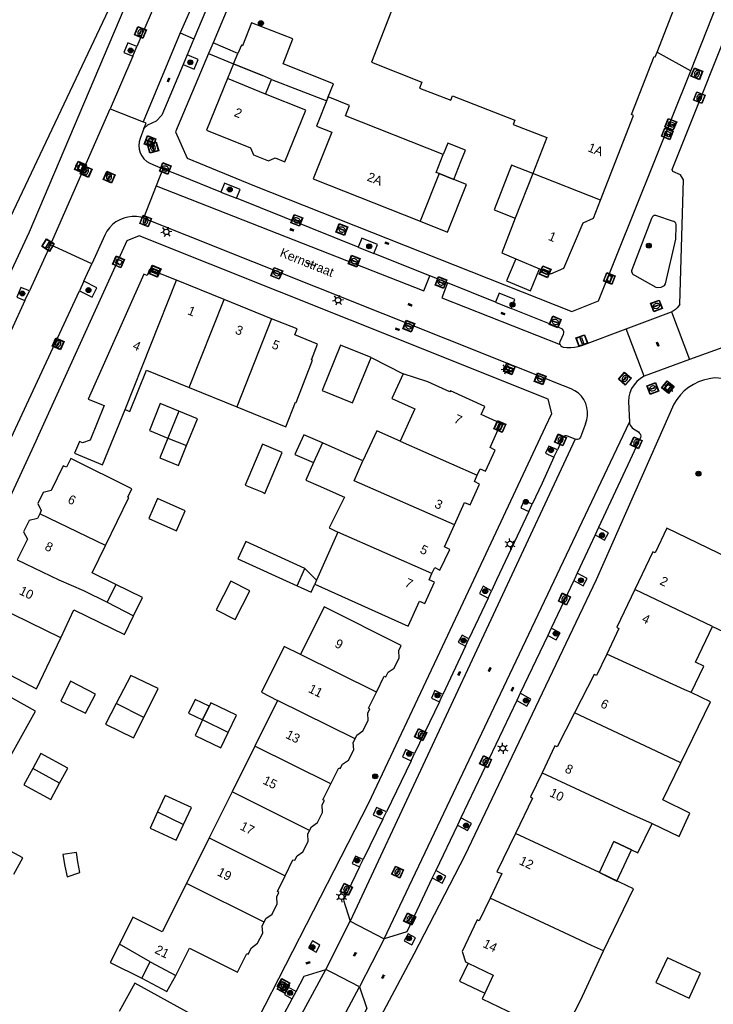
# Model space of a CAD drawing. Header units: metres. Extents: x 93870 to 95789, y 463036 to 464040.
# Tile 160 of 256: x 94625 to 94701, y 463204 to 463311. Entities that reach past the tile are written whole.
import ezdxf
from ezdxf.enums import TextEntityAlignment as Align

# ---------------------------------------------------------------- set-up
doc = ezdxf.new("R2010")
doc.units = ezdxf.units.M
doc.header["$LTSCALE"] = 25.4
for name, color, linetype in [('B_BEBOUWINGSGRENS_0', 1, 'Continuous'), ('B_LUIFEL_1', 200, 'Continuous'), ('B_TUSSENMUUR_0', 7, 'Continuous'), ('Q_BOOM_0', 3, 'Continuous'), ('Q_BRANDKRAAN_0', 5, 'Continuous'), ('Q_CAI-KAST_0', 10, 'Continuous'), ('Q_ELEKTRAKAST_0', 7, 'Continuous'), ('Q_INSPECTIE_OF_RIOOLPUT_0', 253, 'Continuous'), ('Q_KOLK_0', 254, 'Continuous'), ('Q_LICHTMAST_0', 2, 'Continuous'), ('Q_STRAATNAAMBORD_0', 7, 'Continuous'), ('Q_VERKEERSBORDPAAL_0', 40, 'Continuous'), ('Q_WATERLEIDINGPUT_0', 5, 'Continuous'), ('S_GBKN_SYMBOOL_OV_GROOT_0', 7, 'Continuous'), ('T_HEK_0', 57, 'Continuous'), ('T_MUUR_30CM_0', 10, 'Continuous'), ('T_MUUR_30CM_LIJN_0', 10, 'Continuous'), ('V_WEGGRENS_0', 7, 'Continuous'), ('Z_GBKN_HUISNUMMER_0', 252, 'Continuous'), ('Z_STRAATNAAM_0', 252, 'Continuous')]:
    doc.layers.add(name, color=color, linetype=linetype)

# ---------------------------------------------------------------- blocks, each defined once
blk = doc.blocks.new('Q_STRAATNAAMBORD')
for points in [[(-0.5, 0.5), (0.5, 0.5), (0.5, -0.5), (-0.5, -0.5)], [(-0.37, 0.22), (0.36, 0.22), (0.36, -0.21), (-0.37, -0.21)]]:
    blk.add_lwpolyline(points, close=True)
for points in [[(-0.44, 0.46), (0.44, 0.46, -0.414214), (0.46, 0.44), (0.46, -0.44, -0.414214), (0.44, -0.46), (-0.44, -0.46, -0.414214), (-0.46, -0.44), (-0.46, 0.44), (-0.46, 0.44), (-0.46, 0.45), (-0.46, 0.45), (-0.46, 0.45), (-0.46, 0.45), (-0.46, 0.45), (-0.46, 0.45), (-0.46, 0.46), (-0.46, 0.46), (-0.46, 0.46), (-0.45, 0.46), (-0.45, 0.46), (-0.45, 0.46), (-0.45, 0.46), (-0.45, 0.46), (-0.45, 0.46), (-0.44, 0.46), (-0.44, 0.46)], [(-0.29, 0.16), (0.28, 0.16, -0.414214), (0.3, 0.14), (0.3, -0.13, -0.414214), (0.28, -0.16), (-0.29, -0.16, -0.414214), (-0.31, -0.13), (-0.31, 0.14), (-0.31, 0.14), (-0.31, 0.14), (-0.31, 0.14), (-0.31, 0.15), (-0.31, 0.15), (-0.31, 0.15), (-0.3, 0.15), (-0.3, 0.15), (-0.3, 0.15), (-0.3, 0.16), (-0.3, 0.16), (-0.3, 0.16), (-0.3, 0.16), (-0.29, 0.16), (-0.29, 0.16), (-0.29, 0.16), (-0.29, 0.16), (-0.29, 0.16)]]:
    blk.add_lwpolyline(points, format="xyb")
blk = doc.blocks.new('Q_CAI-KAST')
for points in [[(-0.5, 0.5), (0.5, 0.5), (0.5, -0.5), (-0.5, -0.5)], [(-0.26, 0.26), (0.25, 0.26), (0.25, 0.19), (-0.26, 0.19)], [(-0.26, 0.11), (0.25, 0.11), (0.25, -0.33), (-0.26, -0.33)]]:
    blk.add_lwpolyline(points, close=True)
blk.add_lwpolyline([(-0.44, 0.46), (0.44, 0.46, -0.414214), (0.46, 0.44), (0.46, -0.44, -0.414214), (0.44, -0.46), (-0.44, -0.46, -0.414214), (-0.46, -0.44), (-0.46, 0.44), (-0.46, 0.44), (-0.46, 0.45), (-0.46, 0.45), (-0.46, 0.45), (-0.46, 0.45), (-0.46, 0.45), (-0.46, 0.45), (-0.46, 0.46), (-0.46, 0.46), (-0.46, 0.46), (-0.45, 0.46), (-0.45, 0.46), (-0.45, 0.46), (-0.45, 0.46), (-0.45, 0.46), (-0.45, 0.46), (-0.44, 0.46), (-0.44, 0.46)], format="xyb")
blk.add_circle((-0.18, -0.03), 0.0354)
blk = doc.blocks.new('Q_ELEKTRAKAST')
for points in [[(-0.5, 0.5), (0.5, 0.5), (0.5, -0.5), (-0.5, -0.5)], [(-0.26, 0.26), (0.25, 0.26), (0.25, 0.19), (-0.26, 0.19)], [(-0.26, 0.11), (0.25, 0.11), (0.25, -0.33), (-0.26, -0.33)]]:
    blk.add_lwpolyline(points, close=True)
blk.add_lwpolyline([(-0.44, 0.46), (0.44, 0.46, -0.414214), (0.46, 0.44), (0.46, -0.44, -0.414214), (0.44, -0.46), (-0.44, -0.46, -0.414214), (-0.46, -0.44), (-0.46, 0.44), (-0.46, 0.44), (-0.46, 0.45), (-0.46, 0.45), (-0.46, 0.45), (-0.46, 0.45), (-0.46, 0.45), (-0.46, 0.45), (-0.46, 0.46), (-0.46, 0.46), (-0.46, 0.46), (-0.45, 0.46), (-0.45, 0.46), (-0.45, 0.46), (-0.45, 0.46), (-0.45, 0.46), (-0.45, 0.46), (-0.44, 0.46), (-0.44, 0.46)], format="xyb")
blk.add_lwpolyline([(-0.18, 0, -1), (-0.18, -0.07, -1)], format="xyb", close=True)
blk.add_lwpolyline([(0.04, 0.09), (-0.06, -0.11), (0.04, -0.11), (-0.06, -0.31)])
blk = doc.blocks.new('Q_LICHTMAST')
for points in [[(-0.26, 0.15), (-0.52, 0.3)], [(0, 0.3), (0, 0.6)], [(0.26, 0.15), (0.52, 0.3)], [(-0.26, -0.15), (-0.52, -0.3)], [(0, -0.3), (0, -0.6)], [(0.26, -0.15), (0.52, -0.3)]]:
    blk.add_lwpolyline(points)
blk.add_circle((0, 0), 0.3)
blk = doc.blocks.new('Q_VERKEERSBORDPAAL')
for points in [[(-0.5, 0.5), (0.5, 0.5), (0.5, -0.5), (-0.5, -0.5)], [(-0.08, 0.33), (0.07, 0.33), (0.07, -0.33), (-0.08, -0.33)]]:
    blk.add_lwpolyline(points, close=True)
blk.add_lwpolyline([(-0.44, 0.46), (0.44, 0.46, -0.414214), (0.46, 0.44), (0.46, -0.44, -0.414214), (0.44, -0.46), (-0.44, -0.46, -0.414214), (-0.46, -0.44), (-0.46, 0.44), (-0.46, 0.44), (-0.46, 0.45), (-0.46, 0.45), (-0.46, 0.45), (-0.46, 0.45), (-0.46, 0.45), (-0.46, 0.45), (-0.46, 0.46), (-0.46, 0.46), (-0.46, 0.46), (-0.45, 0.46), (-0.45, 0.46), (-0.45, 0.46), (-0.45, 0.46), (-0.45, 0.46), (-0.45, 0.46), (-0.44, 0.46), (-0.44, 0.46)], format="xyb")
blk = doc.blocks.new('Q_KOLK')
blk.add_lwpolyline([(-0.5, 0.5), (0.5, 0.5), (0.5, -0.5), (-0.5, -0.5)], close=True)
for points in [[(-0.44, 0.46), (0.44, 0.46, -0.414214), (0.46, 0.44), (0.46, -0.44, -0.414214), (0.44, -0.46), (-0.44, -0.46, -0.414214), (-0.46, -0.44), (-0.46, 0.44, -0.414214), (-0.44, 0.46)], [(-0.34, 0.1, 0.380426), (-0.28, -0.18)], [(-0.01, 0.27, 0.240218), (-0.34, 0.1)], [(-0.19, 0.04, 0.853344), (-0.19, -0.03)], [(0.33, 0.11, 0.240191), (-0.01, 0.27)], [(0.18, -0.03, 0.849746), (0.18, 0.04)], [(0.27, -0.18, 0.380426), (0.33, 0.11)], [(-0.28, -0.18, 0.148452), (0.01, -0.26)], [(0.01, -0.26, 0.131742), (0.27, -0.18)]]:
    blk.add_lwpolyline(points, format="xyb")
for points in [[(-0.19, 0.04), (0.18, 0.04)], [(0.18, -0.03), (-0.19, -0.03)]]:
    blk.add_lwpolyline(points)
blk = doc.blocks.new('Q_INSPECTIE_OF_RIOOLPUT')
blk.add_lwpolyline([(-0.5, 0.5), (0.5, 0.5), (0.5, -0.5), (-0.5, -0.5)], close=True)
for points in [[(-0.44, 0.46), (0.44, 0.46, -0.414214), (0.46, 0.44), (0.46, -0.44, -0.414214), (0.44, -0.46), (-0.44, -0.46, -0.414214), (-0.46, -0.44), (-0.46, 0.44), (-0.46, 0.44), (-0.46, 0.45), (-0.46, 0.45), (-0.46, 0.45), (-0.46, 0.45), (-0.46, 0.45), (-0.46, 0.45), (-0.46, 0.46), (-0.46, 0.46), (-0.46, 0.46), (-0.45, 0.46), (-0.45, 0.46), (-0.45, 0.46), (-0.45, 0.46), (-0.45, 0.46), (-0.45, 0.46), (-0.44, 0.46), (-0.44, 0.46)], [(-0.34, 0.1, 0.380426), (-0.28, -0.18)], [(-0.01, 0.27, 0.240218), (-0.34, 0.1)], [(-0.19, 0.04, 0.853344), (-0.19, -0.03)], [(0.33, 0.11, 0.240191), (-0.01, 0.27)], [(0.18, -0.03, 0.849746), (0.18, 0.04)], [(0.27, -0.18, 0.380426), (0.33, 0.11)], [(-0.28, -0.18, 0.148452), (0.01, -0.26)], [(0.01, -0.26, 0.131742), (0.27, -0.18)]]:
    blk.add_lwpolyline(points, format="xyb")
for points in [[(-0.19, 0.04), (0.18, 0.04)], [(0.18, -0.03), (-0.19, -0.03)]]:
    blk.add_lwpolyline(points)
blk = doc.blocks.new('Q_BRANDKRAAN')
blk.add_lwpolyline([(-0.5, 0.5), (0.5, 0.5), (0.5, -0.5), (-0.5, -0.5)], close=True)
for points in [[(-0.44, 0.46), (0.44, 0.46, -0.414214), (0.46, 0.44), (0.46, -0.44, -0.414214), (0.44, -0.46), (-0.44, -0.46, -0.414214), (-0.46, -0.44), (-0.46, 0.44), (-0.46, 0.44), (-0.46, 0.45), (-0.46, 0.45), (-0.46, 0.45), (-0.46, 0.45), (-0.46, 0.45), (-0.46, 0.45), (-0.46, 0.46), (-0.46, 0.46), (-0.46, 0.46), (-0.45, 0.46), (-0.45, 0.46), (-0.45, 0.46), (-0.45, 0.46), (-0.45, 0.46), (-0.45, 0.46), (-0.44, 0.46), (-0.44, 0.46)], [(-0.34, 0.1, 0.380426), (-0.28, -0.18)], [(-0.01, 0.27, 0.240218), (-0.34, 0.1)], [(-0.19, 0.04, 0.853344), (-0.19, -0.03)], [(0.33, 0.11, 0.240191), (-0.01, 0.27)], [(0.18, -0.03, 0.849746), (0.18, 0.04)], [(0.27, -0.18, 0.380426), (0.33, 0.11)], [(-0.28, -0.18, 0.148452), (0.01, -0.26)], [(0.01, -0.26, 0.131742), (0.27, -0.18)]]:
    blk.add_lwpolyline(points, format="xyb")
for points in [[(-0.19, 0.04), (0.18, 0.04)], [(0.18, -0.03), (-0.19, -0.03)]]:
    blk.add_lwpolyline(points)
blk = doc.blocks.new('Q_WATERLEIDINGPUT')
blk.add_lwpolyline([(-0.5, 0.5), (0.5, 0.5), (0.5, -0.5), (-0.5, -0.5)], close=True)
for points in [[(-0.44, 0.46), (0.44, 0.46, -0.414214), (0.46, 0.44), (0.46, -0.44, -0.414214), (0.44, -0.46), (-0.44, -0.46, -0.414214), (-0.46, -0.44), (-0.46, 0.44), (-0.46, 0.44), (-0.46, 0.45), (-0.46, 0.45), (-0.46, 0.45), (-0.46, 0.45), (-0.46, 0.45), (-0.46, 0.45), (-0.46, 0.46), (-0.46, 0.46), (-0.46, 0.46), (-0.45, 0.46), (-0.45, 0.46), (-0.45, 0.46), (-0.45, 0.46), (-0.45, 0.46), (-0.45, 0.46), (-0.44, 0.46), (-0.44, 0.46)], [(-0.34, 0.1, 0.380426), (-0.28, -0.18)], [(-0.01, 0.27, 0.240218), (-0.34, 0.1)], [(-0.19, 0.04, 0.853344), (-0.19, -0.03)], [(0.33, 0.11, 0.240191), (-0.01, 0.27)], [(0.18, -0.03, 0.849746), (0.18, 0.04)], [(0.27, -0.18, 0.380426), (0.33, 0.11)], [(-0.28, -0.18, 0.148452), (0.01, -0.26)], [(0.01, -0.26, 0.131742), (0.27, -0.18)]]:
    blk.add_lwpolyline(points, format="xyb")
for points in [[(-0.19, 0.04), (0.18, 0.04)], [(0.18, -0.03), (-0.19, -0.03)]]:
    blk.add_lwpolyline(points)
blk = doc.blocks.new('Q_BOOM')
for radius in [0.27, 0.18, 0.09]:
    blk.add_circle((0, 0), radius)
blk = doc.blocks.new('S_GBKN_SYMBOOL_OV_GROOT')
for points in [[(-0.21875, 0.0625), (0.21875, 0.0625)], [(-0.21875, 0), (0.21875, 0)], [(-0.1875, 0.0625), (-0.1875, 0)], [(-0.125, 0.09375), (-0.125, 0.0625)], [(-0.125, 0), (-0.125, -0.0625)], [(-0.0625, 0.0625), (-0.0625, 0)], [(0, 0.09375), (0, 0.0625)], [(0, 0), (0, -0.0625)], [(0.0625, 0.0625), (0.0625, 0)], [(0.125, 0.09375), (0.125, 0.0625)], [(0.125, 0), (0.125, -0.0625)], [(0.1875, 0.0625), (0.1875, 0)], [(-0.21875, -0.0625), (0.21875, -0.0625)], [(-0.1875, -0.0625), (-0.1875, -0.09375)], [(-0.0625, -0.0625), (-0.0625, -0.09375)], [(0.0625, -0.0625), (0.0625, -0.09375)], [(0.1875, -0.0625), (0.1875, -0.09375)]]:
    blk.add_lwpolyline(points)

msp = doc.modelspace()

# ---------------------------------------------------------------- linework, layer by layer
at = {"layer": 'B_BEBOUWINGSGRENS_0'}
for p, q in [((94646.31, 463308.77), (94645.82, 463307.62)), ((94649.02, 463307.62), (94646.31, 463308.77)), ((94645.82, 463307.62), (94648.54, 463306.47)), ((94648.54, 463306.47), (94649.02, 463307.62)), ((94648.54, 463306.47), (94647.89, 463304.87)), ((94652.7, 463304.79), (94651.72, 463305.2)), ((94652.05, 463303.18), (94647.89, 463304.87)), ((94652.05, 463303.18), (94652.7, 463304.79)), ((94671.49, 463296.56), (94660.81, 463300.8)), ((94672.66, 463293.83), (94671.04, 463294.48)), ((94681.29, 463294.5), (94679.39, 463289.61)), ((94679.43, 463285.14), (94682.04, 463284.03)), ((94647.51, 463280.69), (94642.3, 463282.79)), ((94652.72, 463278.59), (94647.51, 463280.69)), ((94643.71, 463271.05), (94648.9, 463268.94)), ((94644.62, 463267.63), (94642.58, 463268.47)), ((94643.41, 463264.69), (94644.62, 463267.63)), ((94639.34, 463266.36), (94641.37, 463265.52)), ((94641.37, 463265.52), (94643.41, 463264.69)), ((94658.28, 463265), (94657.32, 463262.83)), ((94662.71, 463263.02), (94658.28, 463265)), ((94659.96, 463255.22), (94657.64, 463249.97)), ((94656.37, 463251.25), (94649.91, 463254.2)), ((94655.5, 463249.35), (94656.37, 463251.25)), ((94635.67, 463249.48), (94634.73, 463247.56)), ((94657.64, 463249.97), (94657.45, 463249.52)), ((94648.72, 463245.67), (94650.32, 463248.81)), ((94634.73, 463247.56), (94637.61, 463246.06)), ((94635.72, 463236.46), (94634.54, 463234.19)), ((94638.72, 463234.94), (94635.72, 463236.46)), ((94653.38, 463236.81), (94650.89, 463231.79)), ((94645.17, 463234.67), (94644.35, 463232.95)), ((94650.89, 463231.79), (94648.39, 463226.78)), ((94628.56, 463225.96), (94629.52, 463227.73)), ((94648.39, 463226.78), (94645.9, 463221.77)), ((94640.25, 463224.61), (94639.43, 463222.8)), ((94643.07, 463223.2), (94643.94, 463225.09)), ((94645.9, 463221.77), (94643.41, 463216.75)), ((94688.59, 463217.95), (94690.18, 463221.35)), ((94638.53, 463206.4), (94639.43, 463208.19)), ((94639.43, 463208.19), (94642.23, 463206.69)), ((94674.23, 463208.04), (94676.98, 463206.73)), ((94676.98, 463206.73), (94676.05, 463204.76))]:
    msp.add_line(p, q, dxfattribs=at)
for points in [[(94623.05, 463289.39), (94623.6, 463289.13), (94623.83, 463289.02), (94649.62, 463343.52)], [(94678.32, 463315.48), (94668.59, 463319.36), (94663.66, 463306.67), (94669.17, 463304.48), (94668.92, 463303.83), (94672.32, 463302.51), (94672.5, 463302.97), (94679.32, 463300.31), (94679.15, 463299.85), (94682.82, 463298.42), (94681.29, 463294.5)], [(94694.9, 463307.75), (94698.89, 463318.01), (94693.56, 463319.85)], [(94688.71, 463291.56), (94692.32, 463300.85), (94692.12, 463300.93), (94694.59, 463307.3), (94694.71, 463307.26), (94694.9, 463307.75)], [(94651.72, 463305.2), (94648.88, 463306.33), (94648.54, 463306.47)], [(94647.89, 463304.87), (94645.61, 463299.24), (94650.41, 463297.29), (94650.75, 463296.54), (94652.37, 463295.88), (94653.11, 463296.2), (94654.17, 463295.77), (94656.45, 463301.4), (94652.05, 463303.18)], [(94658.92, 463302.87), (94657.65, 463299.67), (94659.3, 463299.01), (94657.26, 463293.9), (94668.96, 463289.25)], [(94660.81, 463300.8), (94661.26, 463301.94), (94658.92, 463302.87)], [(94671.04, 463294.48), (94670.71, 463294.61), (94671.49, 463296.56)], [(94668.96, 463289.25), (94671.97, 463288.05), (94674.05, 463293.28), (94672.66, 463293.83)], [(94682.04, 463284.03), (94683.29, 463283.51), (94684.71, 463284.11), (94686.8, 463289.08), (94687.94, 463289.59), (94688.71, 463291.56)], [(94679.39, 463289.61), (94677.9, 463285.78), (94679.43, 463285.14)], [(94679.43, 463285.14), (94678.41, 463282.74), (94681.04, 463281.64), (94682.04, 463284.03)], [(94642.3, 463282.79), (94639.36, 463283.97), (94639.1, 463283.32), (94638.73, 463283.47), (94632.64, 463269.79), (94634.41, 463269.07), (94632.86, 463265.28), (94632.03, 463264.99), (94631.68, 463265.14), (94631.16, 463263.86), (94634.23, 463262.6), (94636.68, 463268.63)], [(94648.9, 463268.94), (94654.29, 463266.75), (94655.32, 463269.45), (94655.42, 463269.41), (94657.19, 463274.04), (94657.09, 463274.08), (94657.75, 463275.81), (94655.25, 463276.82), (94655.51, 463277.47), (94652.72, 463278.59)], [(94663.61, 463274.33), (94660.27, 463275.7), (94658.24, 463270.74)], [(94658.24, 463270.74), (94661.57, 463269.37), (94663.61, 463274.33)], [(94636.68, 463268.63), (94637.19, 463268.42), (94639.03, 463272.95), (94643.71, 463271.05)], [(94667.1, 463272.56), (94665.88, 463269.87), (94668.4, 463268.72), (94666.79, 463265.19)], [(94675.22, 463261.45), (94675.53, 463262.16), (94676.11, 463261.9), (94677.18, 463264.21), (94676.62, 463264.47), (94677.79, 463267.11), (94675.65, 463268.1), (94676.04, 463268.98), (94672.29, 463270.69), (94672.24, 463270.58), (94669.82, 463271.69), (94667.1, 463272.56)], [(94642.58, 463268.47), (94640.54, 463269.31), (94639.34, 463266.36)], [(94666.79, 463265.19), (94664.24, 463266.33), (94662.71, 463263.02)], [(94651.72, 463264.84), (94649.84, 463260.38), (94651.64, 463259.62)], [(94651.64, 463259.62), (94651.99, 463259.47), (94653.87, 463263.94), (94651.72, 463264.84)], [(94637.44, 463259.97), (94630.75, 463263.28), (94630.27, 463262.32), (94629.91, 463262.49), (94628.59, 463259.79), (94627.71, 463259.56), (94627.12, 463258.34), (94627.51, 463257.58), (94627.34, 463257.22)], [(94657.32, 463262.83), (94656.47, 463260.93), (94657.82, 463260.33), (94660.69, 463259.04), (94659.03, 463255.68), (94659.96, 463255.22)], [(94672.74, 463256.03), (94673.84, 463258.45), (94674.45, 463258.22), (94675.48, 463260.49), (94674.92, 463260.75), (94675.22, 463261.45)], [(94634.54, 463253.76), (94637.09, 463259), (94637, 463259.05), (94637.44, 463259.97)], [(94643.26, 463257.57), (94640.23, 463258.9), (94639.27, 463256.7)], [(94627.34, 463257.22), (94627.1, 463256.73), (94626.17, 463256.51), (94625.56, 463255.25), (94625.99, 463254.47), (94624.88, 463252.2)], [(94639.27, 463256.7), (94642.3, 463255.38), (94643.26, 463257.57)], [(94670.27, 463250.68), (94670.58, 463251.34), (94671.12, 463251.05), (94672.21, 463253.34), (94671.65, 463253.61), (94672.74, 463256.03)], [(94700.98, 463244.88), (94702.76, 463244.04), (94704.54, 463243.18), (94704.77, 463243.67), (94705.02, 463243.55), (94706.7, 463247.23), (94706.04, 463247.59), (94707.29, 463250.18), (94695.97, 463255.66), (94694.68, 463252.95), (94694.44, 463253.06), (94692.48, 463248.95)], [(94635.67, 463249.48), (94633.07, 463250.75), (94634.54, 463253.76)], [(94649.91, 463254.2), (94649.04, 463252.29), (94655.5, 463249.35)], [(94657.45, 463249.52), (94667.66, 463244.93), (94668.9, 463247.68), (94669.49, 463247.41), (94670.56, 463249.74), (94669.97, 463250.01), (94670.27, 463250.68)], [(94637.61, 463246.06), (94638.58, 463248.06), (94635.67, 463249.48)], [(94650.32, 463248.81), (94648.27, 463249.85), (94646.67, 463246.72), (94648.72, 463245.67)], [(94692.48, 463248.95), (94690.5, 463244.81), (94690.73, 463244.69), (94689.39, 463241.88)], [(94664.18, 463237.71), (94665.05, 463239.46), (94665.21, 463239.4), (94665.46, 463239.88), (94666.12, 463240.34), (94666.68, 463241.46), (94666.63, 463242.25), (94666.89, 463242.8), (94658.47, 463247.04), (94655.88, 463241.82)], [(94629.65, 463243.67), (94631.09, 463246.71), (94636.61, 463244.02), (94637.61, 463246.06)], [(94698.62, 463237.66), (94700.01, 463240.56), (94699.12, 463240.99), (94700.98, 463244.88)], [(94619.81, 463241.81), (94627, 463238.06), (94629.65, 463243.67)], [(94655.88, 463241.82), (94654.1, 463242.7), (94651.61, 463237.69), (94653.38, 463236.81)], [(94689.39, 463241.88), (94688.27, 463239.52), (94688.03, 463239.64), (94685.87, 463235.45)], [(94624.16, 463230.71), (94626.89, 463235.64), (94619.09, 463239.96), (94618.81, 463239.46), (94618.08, 463239.12), (94617.47, 463238.01), (94617.48, 463237.06), (94616.36, 463235.03)], [(94629.64, 463236.73), (94632.35, 463235.39), (94633.45, 463237.5), (94630.72, 463238.91), (94629.64, 463236.73)], [(94661.85, 463232.6), (94662.05, 463233.01), (94662.71, 463233.47), (94663.28, 463234.6), (94663.24, 463235.39), (94663.47, 463235.87), (94663.32, 463235.97), (94664.18, 463237.71)], [(94697.5, 463229.95), (94700.74, 463236.66), (94698.62, 463237.66)], [(94647.95, 463233.28), (94648.88, 463235.2), (94646.06, 463236.54), (94645.17, 463234.67)], [(94685.87, 463235.45), (94683.96, 463231.72), (94683.73, 463231.83), (94682.32, 463228.89)], [(94634.54, 463234.19), (94637.59, 463232.72), (94638.72, 463234.94)], [(94644.35, 463232.95), (94647.15, 463231.62), (94647.95, 463233.28)], [(94659.2, 463227.66), (94660.07, 463229.41), (94660.23, 463229.36), (94660.48, 463229.82), (94661.13, 463230.27), (94661.7, 463231.39), (94661.65, 463232.19), (94661.85, 463232.6)], [(94629.52, 463227.73), (94630.41, 463229.39), (94627.46, 463230.98), (94626.59, 463229.36)], [(94694.35, 463223.34), (94697.31, 463221.91), (94698.5, 463224.47), (94695.54, 463225.9), (94697.5, 463229.95)], [(94626.59, 463229.36), (94625.61, 463227.55), (94628.56, 463225.96)], [(94682.32, 463228.89), (94681.05, 463226.23), (94681.28, 463226.11), (94679.4, 463222.24)], [(94656.88, 463222.57), (94657.08, 463222.98), (94657.74, 463223.43), (94658.3, 463224.54), (94658.26, 463225.36), (94658.49, 463225.83), (94658.33, 463225.91), (94659.2, 463227.66)], [(94643.94, 463225.09), (94641.07, 463226.4), (94640.25, 463224.61)], [(94639.43, 463222.8), (94642.29, 463221.49), (94643.07, 463223.2)], [(94690.18, 463221.35), (94692.8, 463220.13), (94694.35, 463223.34)], [(94654.19, 463217.6), (94655.04, 463219.36), (94655.26, 463219.3), (94655.5, 463219.79), (94656.15, 463220.24), (94656.71, 463221.36), (94656.67, 463222.16), (94656.88, 463222.57)], [(94679.4, 463222.24), (94677.35, 463218.02), (94677.92, 463217.86), (94676.62, 463215.14)], [(94624.51, 463217.77), (94625.48, 463219.57), (94622.42, 463221.22)], [(94689.05, 463209.37), (94692.31, 463216.17), (94690.78, 463216.9), (94688.59, 463217.95)], [(94643.41, 463216.75), (94640.75, 463211.45), (94640.29, 463211.68), (94637.53, 463213.06), (94636.07, 463210.12)], [(94651.9, 463212.53), (94652.1, 463212.94), (94652.77, 463213.39), (94653.33, 463214.53), (94653.28, 463215.3), (94653.51, 463215.79), (94653.36, 463215.88), (94654.19, 463217.6)], [(94676.62, 463215.14), (94675.44, 463212.66), (94675.2, 463212.77), (94673.56, 463209.33), (94673.92, 463208.19), (94674.23, 463208.04)], [(94642.23, 463206.69), (94643.74, 463209.67), (94648.97, 463207.05), (94650.01, 463209.08), (94650.16, 463209.01), (94650.53, 463209.73), (94651.19, 463210.21), (94651.75, 463211.33), (94651.7, 463212.12), (94651.9, 463212.53)], [(94636.07, 463210.12), (94635.07, 463208.12), (94638.53, 463206.4)], [(94676.05, 463204.76), (94675.75, 463204.14), (94680.33, 463201.95), (94680.72, 463201.68), (94684.74, 463200.5), (94686.51, 463203.96), (94689.05, 463209.37)], [(94698.4, 463204.22), (94699.66, 463206.94), (94696.04, 463208.63), (94694.77, 463205.91), (94698.4, 463204.22)], [(94638.53, 463206.4), (94641.27, 463204.93), (94642.23, 463206.69)], [(94643.12, 463195.77), (94643.35, 463196.19), (94644.04, 463196.6), (94644.66, 463197.7), (94644.65, 463198.5), (94645.03, 463199.23), (94644.87, 463199.31), (94645.97, 463201.31), (94637.75, 463205.85), (94636.05, 463202.76)]]:
    msp.add_lwpolyline(points, dxfattribs=at)
at = {"layer": 'B_LUIFEL_1'}
for p, q in [((94648.54, 463306.47), (94651.72, 463305.2)), ((94641.37, 463265.52), (94640.48, 463263.35)), ((94658.28, 463265), (94656.23, 463265.89)), ((94657.64, 463249.97), (94656.37, 463251.25)), ((94688.59, 463217.95), (94690.51, 463217.03))]:
    msp.add_line(p, q, dxfattribs=at)
for points in [[(94658.92, 463302.87), (94659.48, 463304.29), (94654, 463306.47), (94655.06, 463309.24), (94650.53, 463310.97), (94649.55, 463308.46), (94649.43, 463308.53), (94649.02, 463307.62)], [(94652.7, 463304.79), (94658.75, 463302.44), (94658.92, 463302.87)], [(94672.66, 463293.83), (94673.44, 463295.78), (94673.94, 463297.04), (94671.99, 463297.81), (94671.49, 463296.56)], [(94681.29, 463294.5), (94678.96, 463295.4), (94677.06, 463290.52), (94679.39, 463289.61)], [(94671.04, 463294.48), (94672.66, 463293.83), (94672.66, 463293.83)], [(94656.23, 463265.89), (94655.27, 463263.73), (94657.32, 463262.83)], [(94640.48, 463263.35), (94642.52, 463262.52), (94643.41, 463264.69)], [(94655.5, 463249.35), (94657.04, 463248.64), (94657.45, 463249.52)], [(94638.72, 463234.94), (94640.32, 463238.1), (94637.31, 463239.54), (94635.72, 463236.46)], [(94644.34, 463236.91), (94643.63, 463235.41), (94645.17, 463234.67)], [(94645.17, 463234.67), (94645.89, 463236.18), (94644.34, 463236.91)], [(94690.51, 463217.03), (94692.1, 463220.45), (94690.18, 463221.35)], [(94630.33, 463217.5), (94631.75, 463217.97), (94631.52, 463219.14), (94631.35, 463220.14), (94629.89, 463219.93), (94630.09, 463218.65), (94630.33, 463217.5)], [(94674.23, 463208.04), (94673.29, 463206.07), (94676.05, 463204.76)]]:
    msp.add_lwpolyline(points, dxfattribs=at)
at = {"layer": 'B_TUSSENMUUR_0'}
for p, q in [((94671.04, 463294.48), (94668.96, 463289.25)), ((94688.71, 463291.56), (94681.29, 463294.5)), ((94636.68, 463268.63), (94642.3, 463282.79)), ((94643.71, 463271.05), (94647.51, 463280.69)), ((94652.72, 463278.59), (94648.9, 463268.94)), ((94642.58, 463268.47), (94641.37, 463265.52)), ((94666.79, 463265.19), (94675.22, 463261.45)), ((94634.54, 463253.76), (94627.34, 463257.22)), ((94670.27, 463250.68), (94659.96, 463255.22)), ((94632.13, 463248.84), (94634.73, 463247.56)), ((94700.98, 463244.88), (94692.48, 463248.95)), ((94629.65, 463243.67), (94622.42, 463247.17)), ((94664.18, 463237.71), (94655.88, 463241.82)), ((94661.85, 463232.6), (94653.38, 463236.81)), ((94647.95, 463233.28), (94645.17, 463234.67)), ((94659.2, 463227.66), (94650.89, 463231.79)), ((94629.52, 463227.73), (94626.59, 463229.36)), ((94656.88, 463222.57), (94648.39, 463226.78)), ((94640.25, 463224.61), (94643.07, 463223.2)), ((94688.59, 463217.95), (94679.4, 463222.24)), ((94645.9, 463221.77), (94654.19, 463217.6)), ((94651.9, 463212.53), (94643.41, 463216.75)), ((94639.43, 463208.19), (94636.07, 463210.12))]:
    msp.add_line(p, q, dxfattribs=at)
for points in [[(94672.74, 463256.03), (94661.74, 463260.83), (94662.71, 463263.02)], [(94624.88, 463252.2), (94629.45, 463250), (94632.13, 463248.84)], [(94698.62, 463237.66), (94697.94, 463237.97), (94689.39, 463241.88)], [(94697.5, 463229.95), (94694.8, 463231.25), (94685.87, 463235.45)], [(94682.32, 463228.89), (94691.66, 463224.53), (94694.35, 463223.34)], [(94689.05, 463209.37), (94687.73, 463209.98), (94685.32, 463211.1), (94676.62, 463215.14)]]:
    msp.add_lwpolyline(points, dxfattribs=at)
at = {"layer": 'T_HEK_0'}
msp.add_line((94694.9, 463307.75), (94698.58, 463305.74), dxfattribs=at)
at = {"layer": 'T_MUUR_30CM_0'}
for p, q in [((94656.33, 463332.5), (94646.31, 463308.77)), ((94685.57, 463279.36), (94688.5, 463280.56))]:
    msp.add_line(p, q, dxfattribs=at)
msp.add_lwpolyline([(94645.82, 463307.62), (94642.2, 463299.05), (94643.48, 463296.16)], dxfattribs=at)
at = {"layer": 'T_MUUR_30CM_LIJN_0'}
msp.add_line((94663.61, 463274.33), (94667.1, 463272.56), dxfattribs=at)
at = {"layer": 'V_WEGGRENS_0'}
for p, q in [((94651.65, 463330.46), (94642.73, 463309.89)), ((94642.73, 463309.89), (94638.68, 463300.13)), ((94642.73, 463309.89), (94644.22, 463309.22)), ((94637.53, 463307.32), (94637.98, 463308.38)), ((94644.22, 463309.22), (94643.48, 463307.46)), ((94637.53, 463307.32), (94635.06, 463301.55)), ((94643.48, 463307.46), (94643.03, 463306.41)), ((94688.5, 463280.56), (94698.58, 463305.74)), ((94628.54, 463286.68), (94635.06, 463301.55)), ((94635.06, 463301.55), (94638.68, 463300.13)), ((94638.99, 463300.01), (94638.68, 463300.13)), ((94638.74, 463299.4), (94638.99, 463300.01)), ((94640.83, 463294.98), (94640.1, 463293.13)), ((94642.69, 463294.25), (94640.83, 463294.98)), ((94647.17, 463292.45), (94642.69, 463294.25)), ((94640.1, 463293.13), (94638.69, 463289.59)), ((94647.17, 463292.45), (94648.88, 463291.77)), ((94662.19, 463286.43), (94648.88, 463291.77)), ((94638.94, 463289.49), (94638.69, 463289.59)), ((94643.46, 463287.7), (94638.94, 463289.49)), ((94628.54, 463286.68), (94626.21, 463281.63)), ((94633.05, 463284.61), (94628.54, 463286.68)), ((94662.19, 463286.43), (94663.91, 463285.74)), ((94670.04, 463283.28), (94663.91, 463285.74)), ((94632.17, 463282.68), (94631.69, 463281.64)), ((94671.97, 463282.51), (94670.04, 463283.28)), ((94677.23, 463280.4), (94671.97, 463282.51)), ((94625.73, 463280.58), (94626.21, 463281.63)), ((94625.73, 463280.58), (94621.2, 463270.75)), ((94677.23, 463280.4), (94678.95, 463279.71)), ((94684.42, 463277.52), (94678.95, 463279.71)), ((94691.52, 463277.49), (94696.49, 463279.35)), ((94696.49, 463279.35), (94698.44, 463274.12)), ((94693.5, 463272.28), (94691.52, 463277.49)), ((94698.44, 463274.12), (94693.5, 463272.28)), ((94665.04, 463210.69), (94691.87, 463267.26)), ((94685.94, 463265.39), (94661.32, 463212.63)), ((94684.56, 463265.49), (94683.99, 463264.23)), ((94683.62, 463263.43), (94683.99, 463264.23)), ((94680.86, 463257.49), (94681.24, 463258.29)), ((94688.5, 463255.72), (94688.13, 463254.92)), ((94688.13, 463254.92), (94686.17, 463250.72)), ((94685.79, 463249.92), (94683.32, 463244.72)), ((94676.4, 463248.01), (94674.31, 463243.54)), ((94676.4, 463248.01), (94676.77, 463248.81)), ((94683.32, 463244.72), (94682.94, 463243.92)), ((94682.94, 463243.92), (94679.92, 463237.59)), ((94673.94, 463242.74), (94671.47, 463237.46)), ((94673.94, 463242.74), (94674.31, 463243.54)), ((94671.1, 463236.66), (94671.47, 463237.46)), ((94679.92, 463237.59), (94679.54, 463236.79)), ((94679.54, 463236.79), (94673.44, 463223.96)), ((94667.99, 463230.2), (94668.37, 463231)), ((94667.99, 463230.2), (94665.28, 463224.61)), ((94664.89, 463223.81), (94665.28, 463224.61)), ((94664.89, 463223.81), (94662.74, 463219.37)), ((94673.06, 463223.16), (94670.68, 463218.18)), ((94673.44, 463223.96), (94673.06, 463223.16)), ((94662.35, 463218.58), (94662.74, 463219.37)), ((94670.68, 463218.18), (94670.3, 463217.38)), ((94658.67, 463207.35), (94661.32, 463212.63)), ((94661.32, 463212.63), (94665.04, 463210.69)), ((94665.04, 463210.69), (94662.35, 463205.43)), ((94656.77, 463209.7), (94657.59, 463209.25)), ((94633, 463160.14), (94658.67, 463207.35)), ((94636.83, 463157.9), (94662.35, 463205.43)), ((94654.97, 463204.14), (94655.39, 463204.92)), ((94652.01, 463198.58), (94654.97, 463204.14))]:
    msp.add_line(p, q, dxfattribs=at)
for points in [[(94698.58, 463305.74), (94708.55, 463330.98), (94711.79, 463339.74), (94723.06, 463367.37), (94722.41, 463368.48)], [(94626.23, 463288.1), (94649.7, 463343.49), (94649.62, 463343.52)], [(94648.04, 463332.49), (94642.85, 463319.79), (94637.98, 463308.38)], [(94651.65, 463330.46), (94651.65, 463329.86), (94652.14, 463328.92), (94652.17, 463328.05), (94644.22, 463309.22)], [(94697.38, 463280.19), (94697.81, 463293.8), (94697.45, 463294.35), (94696.64, 463294.69), (94696.54, 463294.93), (94704.54, 463314.97)], [(94637.98, 463308.38), (94637, 463308.78), (94636.56, 463307.72), (94637.53, 463307.32)], [(94643.03, 463306.41), (94644.25, 463305.9), (94644.69, 463306.97), (94643.48, 463307.46)], [(94643.03, 463306.41), (94640.69, 463300.87), (94640.08, 463300.21), (94639.13, 463299.76), (94638.74, 463299.4)], [(94638.74, 463299.4), (94638.32, 463298.32), (94638.22, 463297.94), (94638.18, 463297.54), (94638.22, 463297.14), (94638.33, 463296.75), (94638.51, 463296.4), (94638.75, 463296.08), (94639.05, 463295.81), (94639.4, 463295.6), (94640.83, 463294.98)], [(94643.48, 463296.16), (94650.84, 463293.14), (94685.57, 463279.36)], [(94648.88, 463291.77), (94649.27, 463292.74), (94647.56, 463293.43), (94647.17, 463292.45)], [(94640.1, 463293.13), (94669.39, 463281.63), (94670.04, 463283.28)], [(94638.69, 463289.59), (94638.41, 463289.7), (94637.95, 463289.77), (94637.47, 463289.78), (94637, 463289.72), (94636.54, 463289.6), (94636.1, 463289.42), (94635.69, 463289.18), (94635.32, 463288.89), (94634.99, 463288.55), (94634.7, 463288.16), (94634.48, 463287.74), (94633.05, 463284.61)], [(94696.94, 463289.04), (94696.86, 463289.15), (94696.74, 463289.24), (94696.6, 463289.28), (94694.89, 463289.84), (94694.75, 463289.88), (94694.6, 463289.87), (94694.47, 463289.81), (94694.37, 463289.71), (94694.3, 463289.57), (94692.15, 463283.94), (94692.12, 463283.83), (94692.12, 463283.71), (94692.16, 463283.6), (94692.21, 463283.5), (94692.29, 463283.42), (94692.43, 463283.34), (94694.76, 463282.04), (94694.95, 463282), (94695.36, 463282.03), (94695.72, 463282.22), (94695.81, 463282.39), (94696.94, 463287.31)], [(94696.94, 463287.31), (94696.98, 463288.75), (94696.98, 463288.89), (94696.94, 463289.04)], [(94570.9, 463182.71), (94588.63, 463214.05), (94595.6, 463226.8), (94598.73, 463232.22), (94608.27, 463250), (94609.66, 463252.55), (94626.23, 463288.1)], [(94638.21, 463287.67), (94636.87, 463287.13), (94627.22, 463265.83), (94626.93, 463265.17), (94619.86, 463250), (94616.78, 463244.05), (94616.1, 463242.77)], [(94682.7, 463266.76), (94683.38, 463268.2), (94682.97, 463269.78), (94661.34, 463278.41), (94638.21, 463287.67)], [(94687.06, 463267.07), (94687.21, 463267.5), (94687.29, 463267.96), (94687.3, 463268.42), (94687.23, 463268.88), (94687.09, 463269.32), (94686.89, 463269.73), (94686.62, 463270.11), (94686.29, 463270.43), (94685.91, 463270.7), (94685.5, 463270.91), (94683.82, 463271.58), (94682.75, 463272.01), (94679.2, 463273.42), (94643.46, 463287.7)], [(94663.91, 463285.74), (94664.3, 463286.72), (94662.59, 463287.4), (94662.19, 463286.43)], [(94632.17, 463282.68), (94632.36, 463283.08), (94633.05, 463284.61)], [(94631.69, 463281.64), (94633.07, 463280.93), (94633.59, 463281.96), (94632.17, 463282.68)], [(94671.97, 463282.51), (94671.33, 463280.86), (94684.29, 463275.77)], [(94608.16, 463233.47), (94616.95, 463250), (94631.69, 463281.64)], [(94626.21, 463281.63), (94625.28, 463282.01), (94624.84, 463280.95), (94625.73, 463280.58)], [(94678.95, 463279.71), (94679.34, 463280.69), (94677.62, 463281.37), (94677.23, 463280.4)], [(94697.38, 463280.19), (94697.26, 463279.97), (94697.1, 463279.77), (94696.92, 463279.6), (94696.71, 463279.46), (94696.49, 463279.35)], [(94684.29, 463275.77), (94684.27, 463275.92), (94684.3, 463276.08), (94684.66, 463276.9), (94684.7, 463277.05), (94684.69, 463277.19), (94684.64, 463277.33), (94684.54, 463277.44), (94684.42, 463277.52)], [(94684.29, 463275.77), (94684.37, 463275.63), (94684.49, 463275.53), (94684.63, 463275.48), (94685.04, 463275.43), (94685.45, 463275.43), (94685.86, 463275.47), (94686.26, 463275.55), (94686.65, 463275.67), (94691.52, 463277.49)], [(94704.95, 463276.19), (94703.91, 463276.09), (94698.44, 463274.12)], [(94693.5, 463272.28), (94693.07, 463272.04), (94692.7, 463271.73), (94692.38, 463271.36), (94692.12, 463270.94), (94691.93, 463270.49), (94691.82, 463270.02), (94691.78, 463269.53), (94691.87, 463267.26)], [(94757.74, 463267.23), (94701.2, 463272.1), (94700.59, 463272.02), (94699.99, 463271.87), (94699.42, 463271.66), (94698.87, 463271.39), (94698.35, 463271.06), (94697.88, 463270.68), (94697.45, 463270.24), (94697.07, 463269.76), (94696.74, 463269.24), (94694.95, 463265.19)], [(94663.35, 463225.6), (94671.12, 463242.09), (94674.85, 463250), (94682.7, 463266.76)], [(94687.06, 463267.07), (94686.52, 463265.62), (94686.45, 463265.51), (94686.34, 463265.41), (94686.21, 463265.36), (94686.08, 463265.35), (94685.94, 463265.39)], [(94691.87, 463267.26), (94691.89, 463267.09), (94691.96, 463266.92), (94692.05, 463266.77), (94692.17, 463266.64), (94692.32, 463266.53), (94692.86, 463266.2), (94692.96, 463266.11), (94693.05, 463266), (94693.1, 463265.87), (94693.11, 463265.73), (94693.08, 463265.59)], [(94694.95, 463265.19), (94688.22, 463250), (94673.86, 463219.81), (94668.29, 463209.03), (94652.59, 463179.55), (94650.4, 463175.31), (94649.94, 463174.76), (94649.44, 463173.86), (94639.64, 463156.45), (94639.59, 463153.69), (94640.05, 463152.34), (94640.93, 463151.26), (94641.86, 463150.53), (94643.46, 463150)], [(94685.94, 463265.39), (94685.11, 463265.73), (94684.98, 463265.76), (94684.85, 463265.75), (94684.73, 463265.7), (94684.63, 463265.61), (94684.56, 463265.49)], [(94693.08, 463265.59), (94691.96, 463263.12), (94688.5, 463255.72)], [(94683.99, 463264.23), (94683.06, 463264.65), (94682.69, 463263.85), (94683.62, 463263.43)], [(94683.62, 463263.43), (94682.31, 463260.57), (94681.24, 463258.29)], [(94681.24, 463258.29), (94680.36, 463258.69), (94679.99, 463257.88), (94680.86, 463257.49)], [(94680.86, 463257.49), (94677.33, 463250), (94676.77, 463248.81)], [(94688.13, 463254.92), (94689.15, 463254.36), (94689.58, 463255.14), (94688.5, 463255.72)], [(94686.17, 463250.72), (94685.83, 463250), (94685.79, 463249.92)], [(94685.79, 463249.92), (94686.82, 463249.36), (94687.25, 463250.13), (94686.17, 463250.72)], [(94676.77, 463248.81), (94675.88, 463249.29), (94675.46, 463248.52), (94676.4, 463248.01)], [(94682.94, 463243.92), (94683.85, 463243.42), (94684.28, 463244.2), (94683.32, 463244.72)], [(94674.31, 463243.54), (94673.56, 463243.96), (94673.13, 463243.18), (94673.94, 463242.74)], [(94671.47, 463237.46), (94670.57, 463237.87), (94670.2, 463237.06), (94671.1, 463236.66)], [(94679.54, 463236.79), (94680.66, 463236.18), (94681.09, 463236.95), (94679.92, 463237.59)], [(94671.1, 463236.66), (94670.56, 463235.51), (94668.37, 463231)], [(94668.37, 463231), (94667.41, 463231.43), (94667.05, 463230.62), (94667.99, 463230.2)], [(94624.07, 463152.31), (94630.1, 463163.29), (94651.26, 463201.96), (94663.35, 463225.6)], [(94665.28, 463224.61), (94664.19, 463225.09), (94663.83, 463224.29), (94664.89, 463223.81)], [(94673.06, 463223.16), (94674.17, 463222.55), (94674.6, 463223.33), (94673.44, 463223.96)], [(94662.74, 463219.37), (94661.9, 463219.75), (94661.54, 463218.94), (94662.35, 463218.58)], [(94662.35, 463218.58), (94660.58, 463214.92), (94661.32, 463212.63)], [(94670.3, 463217.38), (94671.38, 463216.78), (94671.8, 463217.56), (94670.68, 463218.18)], [(94670.3, 463217.38), (94667.5, 463211.48), (94665.04, 463210.69)], [(94657.59, 463209.25), (94658.01, 463210.02), (94657.18, 463210.48), (94656.77, 463209.7)], [(94667.66, 463211.26), (94667.24, 463210.49), (94668.06, 463210.04), (94668.48, 463210.82), (94667.66, 463211.26)], [(94655.39, 463204.92), (94656.3, 463206.62), (94658.67, 463207.35)], [(94662.35, 463205.43), (94659.46, 463206.93), (94658.67, 463207.35)], [(94655.39, 463204.92), (94654.57, 463205.37), (94654.14, 463204.59), (94654.97, 463204.14)], [(94662.35, 463205.43), (94663.14, 463203.09), (94662.33, 463201.55)]]:
    msp.add_lwpolyline(points, dxfattribs=at)
at = {"layer": 'Z_STRAATNAAM_0'}
msp.add_line((94656.59, 463284.75), (94657.52, 463284.38), dxfattribs=at)

# ---------------------------------------------------------------- block references
at = {"layer": 'Q_BOOM_0'}
for p, rotation in [((94651.55, 463310.94), 159.0618501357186), ((94637.29, 463307.94), 66.8668006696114), ((94643.82, 463306.65), 157.5467986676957), ((94648.14, 463292.73), 158.0775189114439), ((94663.4, 463286.51), 158.1582576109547), ((94694, 463286.58), 69.07158469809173), ((94625.44, 463281.35), 67.56024961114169), ((94632.68, 463281.72), 153.0717997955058), ((94679.08, 463280.12), 68.1276297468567), ((94683.29, 463264.19), 155.7696958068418), ((94699.43, 463261.62), 85.89845740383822), ((94680.54, 463258.54), 155.8451431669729), ((94688.88, 463254.88), 151.3032810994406), ((94686.58, 463249.94), 151.300149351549), ((94676.1, 463248.76), 151.3082313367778), ((94673.73, 463243.36), 61.34817154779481), ((94683.81, 463244.12), 151.3311518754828), ((94670.88, 463237.36), 155.8380997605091), ((94680.55, 463236.79), 61.29134272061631), ((94667.77, 463230.96), 155.7995868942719), ((94664.06, 463228.49), 64.76491353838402), ((94664.53, 463224.53), 155.8074283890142), ((94674, 463223.1), 151.3250059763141), ((94662.09, 463219.28), 155.783654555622), ((94671.09, 463217.37), 151.2891845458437), ((94667.75, 463210.75), 61.29134272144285), ((94657.19, 463209.79), 151.3209637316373), ((94654.75, 463204.78), 151.3503905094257)]:
    msp.add_blockref('Q_BOOM', p, dxfattribs=dict(at, rotation=rotation))
at = {"layer": 'Q_BRANDKRAAN_0'}
for p, rotation in [((94639.74, 463297.32), 106.2201936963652), ((94694.44, 463270.95), 20.34616218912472), ((94654.02, 463205.68), 151.3503905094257)]:
    msp.add_blockref('Q_BRANDKRAAN', p, dxfattribs=dict(at, rotation=rotation))
at = {"layer": 'Q_CAI-KAST_0', "rotation": 65.64099988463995}
msp.add_blockref('Q_CAI-KAST', (94635.97, 463284.81), dxfattribs=at)
at = {"layer": 'Q_ELEKTRAKAST_0', "rotation": 68.18094185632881}
for p in [(94696.4, 463299.87), (94696.02, 463298.83)]:
    msp.add_blockref('Q_ELEKTRAKAST', p, dxfattribs=at)
at = {"layer": 'Q_INSPECTIE_OF_RIOOLPUT_0'}
for p, rotation in [((94634.94, 463294.08), 66.30271427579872), ((94694.84, 463279.99), 20.48768226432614), ((94691.38, 463272.03), 48.90237494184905), ((94666.5, 463218), 64.62871099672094)]:
    msp.add_blockref('Q_INSPECTIE_OF_RIOOLPUT', p, dxfattribs=dict(at, rotation=rotation))
at = {"layer": 'Q_KOLK_0'}
for p, rotation in [((94638.36, 463309.93), 66.87418755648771), ((94699.52, 463302.79), 68.23655530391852), ((94641.09, 463295.03), 158.4330367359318), ((94632.41, 463294.71), 66.30271427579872), ((94655.48, 463289.35), 158.1533378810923), ((94638.94, 463289.28), 68.25288899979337), ((94653.28, 463283.56), 158.2226374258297), ((94671.26, 463282.55), 158.1577815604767), ((94667.73, 463277.77), 158.2226374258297), ((94683.76, 463278.24), 158.1534558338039), ((94629.36, 463275.84), 65.02476390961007), ((94682.11, 463272.01), 158.2487814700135), ((94684.34, 463265.32), 65.42526459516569), ((94692.62, 463265.01), 65.40044081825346), ((94684.77, 463247.9), 64.53922318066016), ((94669.03, 463233.05), 64.14516958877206), ((94676.13, 463230.09), 64.54237657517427), ((94660.89, 463216.12), 64.14172289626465), ((94667.82, 463212.88), 64.54647161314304)]:
    msp.add_blockref('Q_KOLK', p, dxfattribs=dict(at, rotation=rotation))
at = {"layer": 'Q_LICHTMAST_0'}
for p, rotation in [((94631.81, 463295.16), 66.30271427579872), ((94641.2, 463288.09), 158.4108528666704), ((94659.98, 463280.61), 158.2226374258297), ((94678.42, 463273.08), 158.2226374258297), ((94696.15, 463271.03), 51.63251461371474), ((94678.81, 463253.92), 64.75026100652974), ((94678.02, 463231.55), 64.54237657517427), ((94660.36, 463215.31), 64.14172289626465)]:
    msp.add_blockref('Q_LICHTMAST', p, dxfattribs=dict(at, rotation=rotation))
at = {"layer": 'Q_STRAATNAAMBORD_0'}
for p, rotation in [((94639.42, 463297.98), 68.72136445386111), ((94631.81, 463295.16), 66.30271427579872), ((94639.92, 463283.8), 158.0743339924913), ((94639.97, 463283.78), 158.0743339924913), ((94682.65, 463283.73), 157.1745759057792), ((94689.68, 463282.99), 68.18094185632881), ((94678.73, 463273.09), 158.2226374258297), ((94696.08, 463271.1), 51.63251461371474), ((94677.7, 463266.78), 66.02342750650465)]:
    msp.add_blockref('Q_STRAATNAAMBORD', p, dxfattribs=dict(at, rotation=rotation))
at = {"layer": 'Q_VERKEERSBORDPAAL_0'}
for p, rotation in [((94639.42, 463297.98), 68.72136445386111), ((94628.25, 463286.64), 148.4340686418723), ((94686.67, 463276.19), 20.48905373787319)]:
    msp.add_blockref('Q_VERKEERSBORDPAAL', p, dxfattribs=dict(at, rotation=rotation))
at = {"layer": 'Q_WATERLEIDINGPUT_0'}
for p, rotation in [((94699.26, 463305.4), 68.18094185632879), ((94660.41, 463288.35), 158.3611753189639), ((94661.76, 463284.89), 158.5552898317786), ((94653.99, 463205.39), 61.34817154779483)]:
    msp.add_blockref('Q_WATERLEIDINGPUT', p, dxfattribs=dict(at, rotation=rotation))
at = {"layer": 'S_GBKN_SYMBOOL_OV_GROOT_0'}
for p, rotation in [((94641.45, 463304.74), 67.4885983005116), ((94634.68, 463294.41), 66.30271427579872), ((94654.95, 463288.31), 158.5552898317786), ((94665.35, 463286.84), 158.3611753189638), ((94667.88, 463280.1), 158.5552898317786), ((94678.05, 463279.14), 158.5567751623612), ((94666.5, 463277.42), 158.255701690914), ((94694.98, 463275.81), 110.7317985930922), ((94676.59, 463240.2), 64.97936129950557), ((94673.26, 463239.76), 64.97936129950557), ((94679.07, 463238.04), 64.62871099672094), ((94661.85, 463209.02), 62.8843783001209), ((94656.71, 463208.09), 17.11291699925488), ((94664.92, 463206.58), 62.8843783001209)]:
    msp.add_blockref('S_GBKN_SYMBOOL_OV_GROOT', p, dxfattribs=dict(at, rotation=rotation))

# ---------------------------------------------------------------- texts
at = {"layer": 'Z_GBKN_HUISNUMMER_0', "linetype": 'Continuous'}
for s, rotation, p in [('2', 337.9, (94649.07, 463301.12)), ('1A', 338.7, (94688.18, 463297.11)), ('2A', 338.3, (94664.03, 463293.9)), ('1', 337.2, (94683.45, 463287.56)), ('1', 338.1, (94643.97, 463279.42)), ('3', 338.1, (94649.18, 463277.32)), ('4', 336, (94637.97, 463275.61)), ('5', 338.1, (94653.18, 463275.71)), ('7', 335.5, (94673.13, 463267.56)), ('6', 334, (94630.87, 463258.76)), ('3', 335.7, (94671.01, 463258.27)), ('8', 334, (94628.36, 463253.62)), ('5', 334.4, (94669.41, 463253.28)), ('7', 335.2, (94667.75, 463249.62)), ('2', 334.5, (94695.67, 463249.84)), ('10', 334, (94625.9, 463248.59)), ('4', 334.4, (94693.7, 463245.72)), ('9', 333.5, (94660.1, 463242.98)), ('11', 333.5, (94657.55, 463237.86)), ('6', 332.8, (94689.18, 463236.4)), ('13', 333.5, (94655.06, 463232.85)), ('8', 334.4, (94685.28, 463229.28)), ('15', 333.5, (94652.56, 463227.83)), ('10', 334.4, (94683.94, 463226.48)), ('17', 333.5, (94650.07, 463222.82)), ('12', 334.1, (94680.62, 463219.04)), ('19', 333.5, (94647.57, 463217.8)), ('14', 334.5, (94676.64, 463209.97)), ('21', 333.2, (94640.75, 463209.31))]:
    msp.add_text(s, height=1, rotation=rotation, dxfattribs=at).set_placement(p, align=Align.MIDDLE)
at = {"layer": 'Z_STRAATNAAM_0', "linetype": 'Continuous'}
msp.add_text('Kernstraat', height=1, rotation=338.2092, dxfattribs=at).set_placement((94656.59, 463284.75), align=Align.MIDDLE)

doc.saveas('drawing.dxf')
